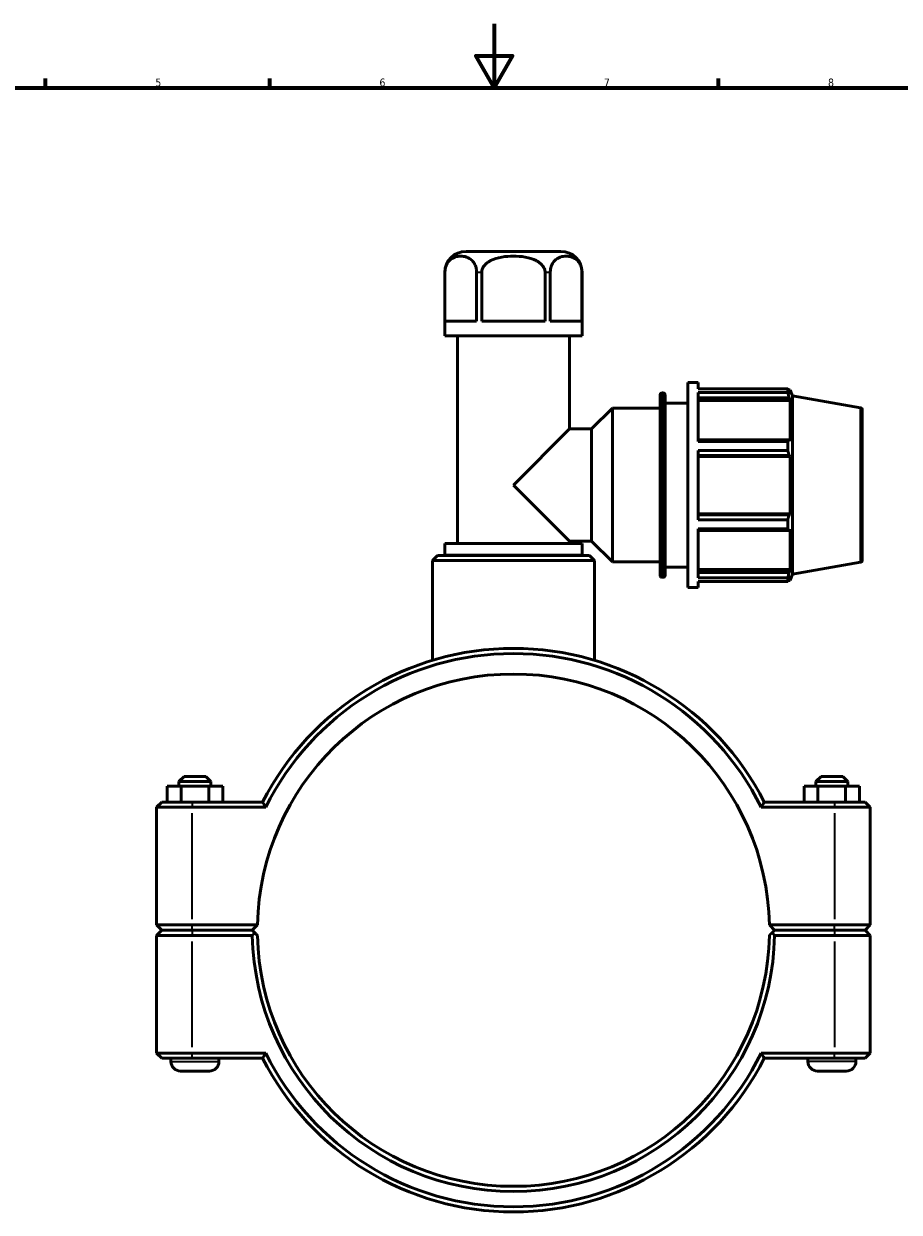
# Model space of a CAD drawing. Header units: millimetres. Extents: x 0 to 904, y -40 to 1304.
# Tile 3 of 6: x 274 to 547, y 223 to 594. Entities that reach past the tile are written whole.
import ezdxf

# ---------------------------------------------------------------- set-up
doc = ezdxf.new("R2010")
doc.units = ezdxf.units.MM
for name, color, linetype, lineweight in [('Border (ISO)', 7, 'Continuous', 70), ('Visible (ISO)', 7, 'Continuous', 50), ('Visible Narrow (ISO)', 7, 'Continuous', 35)]:
    doc.layers.add(name, color=color, linetype=linetype, lineweight=lineweight)
doc.styles.add('Note Text (ISO)', font='tahoma.ttf')

# ---------------------------------------------------------------- blocks, each defined once
blk = doc.blocks.new('Borders Default Border')
at = {"layer": 'Border (ISO)'}
for p, q in [((280.33, 574), (280.33, 576.9)), ((350.42, 574), (350.42, 576.9)), ((490.58, 574), (490.58, 576.9))]:
    blk.add_line(p, q, dxfattribs=at)
at = {"layer": 'Border (ISO)', "flags": 128}
for points in [[(420.5, 594), (420.5, 574), (414.73, 584), (426.27, 584), (420.5, 574)], [(20, 20), (20, 574), (821, 574), (821, 20), (20, 20)]]:
    blk.add_lwpolyline(points, dxfattribs=at)
at = {"layer": 'Border (ISO)', "color": 232, "true_color": 0xca0064, "char_height": 2.5, "attachment_point": 7, "style": 'Note Text (ISO)'}
for s, insert in [('5', (314.64, 574.35)), ('6', (384.66, 574.35)), ('7', (454.77, 574.4)), ('8', (524.81, 574.34))]:
    blk.add_mtext(s, dxfattribs=dict(at, insert=insert))

msp = doc.modelspace()

# ---------------------------------------------------------------- linework, layer by layer
at = {"layer": 'Visible (ISO)'}
for p, q in [((441.355, 522.927), (411.708, 522.927)), ((405.108, 496.527), (405.108, 516.327)), ((405.128, 501.127), (405.128, 516.327)), ((415.026, 516.327), (415.026, 501.127)), ((416.633, 501.127), (416.633, 516.327)), ((436.429, 516.327), (436.429, 501.127)), ((438.037, 501.127), (438.037, 516.327)), ((447.935, 516.327), (447.935, 501.127)), ((447.955, 496.527), (447.955, 516.327)), ((405.128, 501.127), (415.026, 501.127)), ((416.633, 501.127), (436.429, 501.127)), ((438.037, 501.127), (447.935, 501.127)), ((447.955, 496.527), (405.108, 496.527)), ((409.003, 431.661), (409.003, 496.527)), ((444.06, 467.456), (444.06, 496.527)), ((481.031, 417.927), (481.031, 481.927)), ((481.031, 481.927), (484.231, 481.927)), ((484.231, 480.037), (484.231, 481.927)), ((484.231, 480.037), (512.219, 480.037)), ((484.231, 463.556), (484.231, 478.88)), ((512.219, 478.88), (484.231, 478.88)), ((512.219, 478.88), (512.219, 480.037)), ((512.422, 479.687), (513.034, 479.687)), ((513.034, 478.31), (512.684, 479.226)), ((513.034, 478.31), (513.034, 479.687)), ((513.731, 477.771), (513.034, 479.687)), ((472.374, 421.767), (472.374, 478.087)), ((473.014, 478.727), (473.291, 478.727)), ((473.931, 478.087), (473.931, 421.767)), ((473.931, 475.527), (481.031, 475.527)), ((484.231, 477.176), (512.684, 477.176)), ((484.231, 476.325), (513.034, 476.325)), ((512.684, 477.176), (513.034, 476.325)), ((513.034, 463.669), (513.034, 476.325)), ((513.731, 422.083), (513.731, 477.771)), ((535.002, 474.021), (513.731, 477.771)), ((450.96, 467.456), (457.431, 473.927)), ((457.431, 425.927), (457.431, 473.927)), ((457.431, 473.927), (472.374, 473.927)), ((535.531, 473.39), (535.531, 426.464)), ((426.531, 449.927), (444.06, 467.456)), ((444.06, 467.456), (450.96, 467.456)), ((450.96, 432.399), (450.96, 467.456)), ((512.684, 464.112), (484.231, 464.112)), ((513.034, 463.669), (512.684, 464.112)), ((484.231, 463.556), (512.219, 463.556)), ((484.231, 439.092), (484.231, 460.763)), ((512.219, 460.763), (484.231, 460.763)), ((512.219, 460.763), (512.219, 463.556)), ((484.231, 459.165), (512.684, 459.165)), ((484.231, 458.876), (513.034, 458.876)), ((512.684, 459.165), (513.034, 458.876)), ((513.034, 440.978), (513.034, 458.876)), ((444.06, 432.399), (426.531, 449.927)), ((484.231, 440.978), (513.034, 440.978)), ((512.684, 440.69), (484.231, 440.69)), ((484.231, 439.092), (512.219, 439.092)), ((512.219, 436.298), (512.219, 439.092)), ((513.034, 440.978), (512.684, 440.69)), ((484.231, 420.975), (484.231, 436.298)), ((512.219, 436.298), (484.231, 436.298)), ((484.231, 435.742), (512.684, 435.742)), ((512.684, 435.742), (513.034, 436.186)), ((513.034, 423.53), (513.034, 436.186)), ((447.955, 431.661), (405.108, 431.661)), ((405.108, 428.027), (405.108, 431.661)), ((444.06, 431.661), (444.06, 432.399)), ((444.06, 432.399), (450.96, 432.399)), ((447.955, 428.027), (447.955, 431.661)), ((450.96, 432.399), (457.431, 425.927)), ((402.812, 427.927), (401.212, 426.327)), ((402.812, 427.927), (450.25, 427.927)), ((447.955, 428.027), (405.108, 428.027)), ((407.055, 427.927), (407.055, 428.027)), ((446.007, 427.927), (446.007, 428.027)), ((450.25, 427.927), (451.85, 426.327)), ((451.85, 426.327), (401.212, 426.327)), ((401.212, 395.206), (401.212, 426.327)), ((451.85, 395.206), (451.85, 426.327)), ((457.431, 425.927), (472.374, 425.927)), ((473.931, 424.327), (481.031, 424.327)), ((484.231, 423.53), (513.034, 423.53)), ((513.034, 423.53), (512.684, 422.678)), ((535.002, 425.834), (513.731, 422.083)), ((473.014, 421.127), (473.291, 421.127)), ((512.684, 422.678), (484.231, 422.678)), ((484.231, 420.975), (512.219, 420.975)), ((484.231, 417.927), (484.231, 419.818)), ((512.219, 419.818), (484.231, 419.818)), ((512.219, 419.818), (512.219, 420.975)), ((512.422, 420.167), (513.034, 420.167)), ((512.684, 420.629), (513.034, 421.545)), ((513.731, 422.083), (513.034, 420.167)), ((513.034, 420.167), (513.034, 421.545)), ((481.031, 417.927), (484.231, 417.927)), ((323.631, 358.927), (322.031, 357.327)), ((332.031, 357.327), (322.031, 357.327)), ((322.031, 355.927), (322.031, 357.327)), ((323.631, 358.927), (330.431, 358.927)), ((330.431, 358.927), (332.031, 357.327)), ((332.031, 355.927), (332.031, 357.327)), ((522.631, 358.927), (521.031, 357.327)), ((521.031, 357.327), (531.031, 357.327)), ((521.031, 357.327), (521.031, 355.927)), ((529.431, 358.927), (522.631, 358.927)), ((529.431, 358.927), (531.031, 357.327)), ((531.031, 357.327), (531.031, 355.927)), ((318.371, 355.927), (322.741, 355.927)), ((318.371, 350.927), (318.371, 355.927)), ((322.741, 355.927), (331.401, 355.927)), ((322.741, 350.927), (322.741, 355.927)), ((331.401, 355.927), (335.691, 355.927)), ((331.401, 350.927), (331.401, 355.927)), ((335.691, 350.927), (335.691, 355.927)), ((521.661, 355.927), (517.371, 355.927)), ((517.371, 350.927), (517.371, 355.927)), ((521.661, 350.927), (521.661, 355.927)), ((530.321, 355.927), (521.661, 355.927)), ((530.321, 350.927), (530.321, 355.927)), ((534.691, 355.927), (530.321, 355.927)), ((534.691, 350.927), (534.691, 355.927)), ((316.631, 350.927), (315.031, 349.327)), ((326.181, 349.327), (315.031, 349.327)), ((315.031, 349.327), (315.031, 312.577)), ((316.631, 350.927), (326.181, 350.927)), ((348.148, 350.927), (326.181, 350.927)), ((326.181, 349.327), (349.134, 349.327)), ((503.929, 349.327), (526.881, 349.327)), ((526.881, 350.927), (504.915, 350.927)), ((526.881, 350.927), (536.431, 350.927)), ((538.031, 349.327), (526.881, 349.327)), ((536.431, 350.927), (538.031, 349.327)), ((538.031, 312.577), (538.031, 349.327)), ((316.631, 310.977), (315.031, 312.577)), ((315.031, 312.577), (326.181, 312.577)), ((346.548, 312.577), (326.181, 312.577)), ((344.931, 310.977), (346.548, 312.577)), ((506.514, 312.577), (508.131, 310.977)), ((526.881, 312.577), (506.514, 312.577)), ((526.881, 312.577), (538.031, 312.577)), ((536.431, 310.977), (538.031, 312.577)), ((316.631, 310.877), (315.031, 309.277)), ((326.181, 309.277), (315.031, 309.277)), ((315.031, 309.277), (315.031, 272.527)), ((326.181, 310.977), (316.631, 310.977)), ((316.631, 310.877), (326.181, 310.877)), ((319.531, 310.877), (319.531, 310.977)), ((326.181, 310.977), (344.931, 310.977)), ((344.931, 310.877), (326.181, 310.877)), ((326.181, 309.277), (344.948, 309.277)), ((334.531, 310.877), (334.531, 310.977)), ((345.738, 310.079), (344.931, 310.877)), ((508.131, 310.877), (507.325, 310.079)), ((508.115, 309.277), (526.881, 309.277)), ((508.131, 310.977), (526.881, 310.977)), ((526.881, 310.877), (508.131, 310.877)), ((518.531, 310.977), (518.531, 310.877)), ((536.431, 310.977), (526.881, 310.977)), ((526.881, 310.877), (536.431, 310.877)), ((538.031, 309.277), (526.881, 309.277)), ((533.531, 310.977), (533.531, 310.877)), ((536.431, 310.877), (538.031, 309.277)), ((538.031, 272.527), (538.031, 309.277)), ((315.031, 272.527), (326.181, 272.527)), ((316.631, 270.927), (315.031, 272.527)), ((349.134, 272.527), (326.181, 272.527)), ((526.881, 272.527), (503.929, 272.527)), ((526.881, 272.527), (538.031, 272.527)), ((536.431, 270.927), (538.031, 272.527)), ((326.181, 270.927), (316.631, 270.927)), ((319.531, 269.927), (319.531, 270.927)), ((326.181, 270.927), (348.148, 270.927)), ((334.531, 269.927), (334.531, 270.927)), ((504.915, 270.927), (526.881, 270.927)), ((518.531, 270.927), (518.531, 269.927)), ((536.431, 270.927), (526.881, 270.927)), ((533.531, 270.927), (533.531, 269.927)), ((331.531, 266.927), (322.531, 266.927)), ((521.531, 266.927), (530.531, 266.927))]:
    msp.add_line(p, q, dxfattribs=at)
for centre, radius, start, end in [((411.708, 516.327), 6.6, 90, 180), ((441.355, 516.327), 6.6, 0, 90), ((473.014, 478.087), 0.64, 90, 180), ((473.291, 478.087), 0.64, 0, 90), ((534.891, 473.39), 0.64, 0, 80), ((534.891, 426.464), 0.64, 280, 0), ((473.014, 421.767), 0.64, 180, 270), ((473.291, 421.767), 0.64, 270, 0), ((426.531, 310.927), 88, 27.03569, 152.96431), ((426.531, 310.927), 86.4, 26.3878, 153.6122), ((426.531, 310.927), 80, 1.18181, 178.81819), ((426.531, 310.927), 80, 178.81819, 178.81826), ((426.531, 310.927), 80, 1.18174, 1.18181), ((426.531, 310.927), 81.6, 181.15863, 358.84137), ((426.531, 310.927), 80, 181.18174, 358.81826), ((426.531, 310.927), 86.4, 206.3878, 333.6122), ((322.531, 269.927), 3, 180, 270), ((331.531, 269.927), 3, 270, 0), ((426.531, 310.927), 88, 207.03569, 332.96431), ((521.531, 269.927), 3, 180, 270), ((530.531, 269.927), 3, 270, 0)]:
    msp.add_arc(centre, radius, start, end, dxfattribs=at)
for points in [[(405.128, 516.327), (405.128, 516.706), (405.173, 517.151), (405.328, 517.93), (405.482, 518.389), (405.755, 518.981), (405.896, 519.23), (406.201, 519.672), (406.363, 519.866), (407.543, 521.09), (408.92, 521.438), (411.234, 521.438), (412.611, 521.09), (413.79, 519.866), (413.953, 519.672), (414.257, 519.23), (414.399, 518.981), (414.672, 518.389), (414.825, 517.93), (414.981, 517.151), (415.026, 516.706), (415.026, 516.327)], [(416.633, 516.327), (416.633, 516.706), (416.723, 517.151), (417.034, 517.93), (417.342, 518.389), (417.887, 518.981), (418.17, 519.23), (418.779, 519.672), (419.104, 519.866), (421.463, 521.09), (424.218, 521.438), (428.845, 521.438), (431.599, 521.09), (433.959, 519.866), (434.284, 519.672), (434.892, 519.23), (435.175, 518.981), (435.721, 518.389), (436.028, 517.93), (436.339, 517.151), (436.429, 516.706), (436.429, 516.327)], [(438.037, 516.327), (438.037, 516.706), (438.082, 517.151), (438.237, 517.93), (438.391, 518.389), (438.664, 518.981), (438.805, 519.23), (439.109, 519.672), (439.272, 519.866), (440.452, 521.09), (441.829, 521.438), (444.143, 521.438), (445.52, 521.09), (446.699, 519.866), (446.862, 519.672), (447.166, 519.23), (447.308, 518.981), (447.581, 518.389), (447.734, 517.93), (447.89, 517.151), (447.935, 516.706), (447.935, 516.327)]]:
    msp.add_open_spline(points, degree=3, knots=[1.1523804, 1.1523804, 1.1523804, 1.1523804, 1.2659665, 1.2659665, 1.4040284, 1.4040284, 1.5073488, 1.5073488, 1.6106692, 1.6106692, 2.3047608, 2.3047608, 2.9988525, 2.9988525, 3.1021729, 3.1021729, 3.2054933, 3.2054933, 3.3435551, 3.3435551, 3.4571412, 3.4571412, 3.4571412, 3.4571412], dxfattribs=at)
for points, weights in [([(512.219, 480.037), (512.461, 479.623), (512.684, 479.226)], [1, 1.00147415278, 1.00213174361]), ([(512.684, 477.176), (512.461, 478.011), (512.219, 478.88)], [1.00213174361, 1.00147415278, 1]), ([(512.219, 463.556), (512.461, 463.84), (512.684, 464.112)], [1, 1.00147415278, 1.00213174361]), ([(512.684, 459.165), (512.461, 459.948), (512.219, 460.763)], [1.00213174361, 1.00147415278, 1]), ([(512.219, 439.092), (512.461, 439.907), (512.684, 440.69)], [1, 1.00147415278, 1.00213174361]), ([(512.684, 435.742), (512.461, 436.015), (512.219, 436.298)], [1.00213174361, 1.00147415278, 1]), ([(512.219, 420.975), (512.461, 421.844), (512.684, 422.678)], [1, 1.00147415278, 1.00213174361]), ([(512.684, 420.629), (512.461, 420.232), (512.219, 419.818)], [1.00213174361, 1.00147415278, 1]), ([(346.548, 309.277), (346.145, 309.676), (345.738, 310.079)], [1.01164245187, 1.0087435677, 1.00580241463]), ([(507.325, 310.079), (506.917, 309.676), (506.514, 309.277)], [1.00580241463, 1.0087435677, 1.01164245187])]:
    msp.add_rational_spline(points, weights, degree=2, dxfattribs=at)
for points, degree in [([(349.134, 349.327), (348.803, 349.86), (348.474, 350.394), (348.148, 350.927)], 3), ([(503.929, 349.327), (504.259, 349.86), (504.588, 350.394), (504.915, 350.927)], 3), ([(344.948, 309.277), (345.343, 309.68), (345.738, 310.079)], 2), ([(507.325, 310.079), (507.72, 309.68), (508.115, 309.277)], 2), ([(349.134, 272.527), (348.803, 271.995), (348.474, 271.461), (348.148, 270.927)], 3), ([(503.929, 272.527), (504.259, 271.995), (504.588, 271.461), (504.915, 270.927)], 3)]:
    msp.add_open_spline(points, degree=degree, dxfattribs=at)
at = {"layer": 'Visible Narrow (ISO)'}
for p, q in [((405.126, 516.327), (405.108, 516.327)), ((416.551, 516.327), (415.104, 516.327)), ((437.958, 516.327), (436.511, 516.327)), ((447.955, 516.327), (447.937, 516.327)), ((473.014, 478.373), (473.014, 421.482)), ((473.291, 421.482), (473.291, 478.373)), ((535.002, 426.131), (535.002, 473.724)), ((326.181, 350.847), (326.181, 349.407)), ((526.881, 350.847), (526.881, 349.407)), ((326.181, 314.415), (326.181, 347.49)), ((526.881, 347.49), (526.881, 314.415)), ((326.181, 311.057), (326.181, 312.497)), ((526.881, 311.057), (526.881, 312.497)), ((326.181, 310.797), (326.181, 309.357)), ((526.881, 310.797), (526.881, 309.357)), ((326.181, 274.365), (326.181, 307.44)), ((526.881, 307.44), (526.881, 274.365)), ((326.181, 271.007), (326.181, 272.447)), ((526.881, 271.007), (526.881, 272.447)), ((319.624, 269.927), (334.439, 269.927)), ((533.439, 269.927), (518.624, 269.927))]:
    msp.add_line(p, q, dxfattribs=at)

# ---------------------------------------------------------------- block references
msp.add_blockref('Borders Default Border', (0, 0))

doc.saveas('drawing.dxf')
